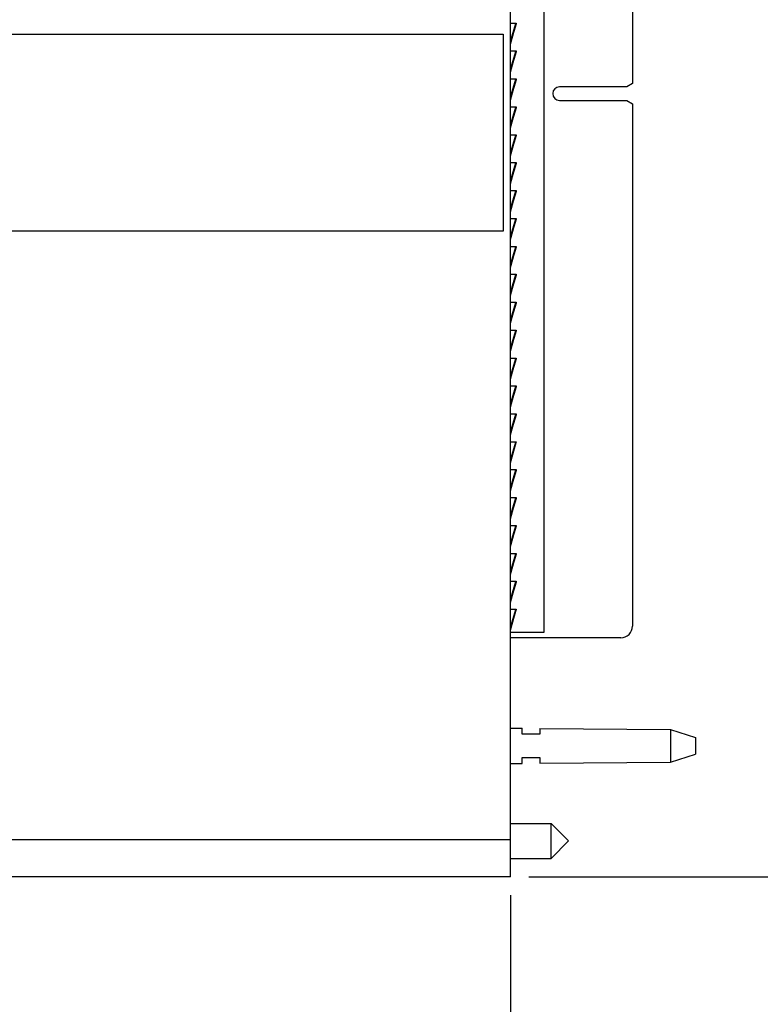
# Model space of a CAD drawing. Header units: inches. Extents: x 0 to 22, y 0 to 17.
# Tile 14 of 30: x 10.3 to 12.9, y 5.9 to 9.3. Entities that reach past the tile are written whole.
import ezdxf

# ---------------------------------------------------------------- set-up
doc = ezdxf.new("R2010")
doc.units = ezdxf.units.IN
doc.header["$LTSCALE"] = 1.21
doc.header["$MEASUREMENT"] = 0
doc.layers.get('0').update_dxf_attribs({"linetype": 'CONTINUOUS'})
doc.layers.add('DIMENSIONS', color=7, linetype='CONTINUOUS')
doc.styles.get("Standard").update_dxf_attribs({"font": 'txt', "width": 0.8})
doc.dimstyles.new('DIMSTYLE_1', dxfattribs={"dimtxt": 0.125, "dimasz": 0.18, "dimexe": 0.18, "dimexo": 0.0625, "dimgap": 0.09, "dimtad": 0, "dimtih": 1, "dimtoh": 1, "dimdec": 3, "dimzin": 4, "dimdsep": 46, "dimtxsty": 'STANDARD', "dimblk": '_FILLED', "dimblk1": '_FILLED', "dimblk2": '_FILLED', "dimcen": 0.09, "dimadec": 0, "dimazin": 0, "dimtp": 0.01, "dimtm": 0.01, "dimtfac": 1, "dimtdec": 3, "dimtofl": 0, "dimtmove": 0, "dimatfit": 3, "dimldrblk": '_FILLED', "dimfxl": 1, "dimtolj": 1, "dimtzin": 4, "dimarcsym": 0})

# ---------------------------------------------------------------- blocks, each defined once
blk = doc.blocks.new('_FILLED')
at = {"color": 0, "linetype": 'BYBLOCK'}
blk.add_solid([(0, 0), (-1, 0.174), (-1, -0.174)], dxfattribs=at)
blk = doc.blocks.new('*D11')
at = {"layer": 'DIMENSIONS', "color": 2, "linetype": 'CONTINUOUS'}
for p, q in [((12.0661, 11.4385), (13.7586, 11.4385)), ((13.6336, 11.4385), (13.6336, 9.0305)), ((13.6336, 6.3725), (13.6336, 8.7805)), ((12.0661, 6.3725), (13.7586, 6.3725))]:
    blk.add_line(p, q, dxfattribs=at)
at = {"layer": 'DIMENSIONS', "color": 2, "linetype": 'CONTINUOUS', "xscale": 0.18, "yscale": 0.18, "zscale": 0.18}
for p, rotation in [((13.6336, 11.4385), 90), ((13.6336, 6.3725), 270)]:
    blk.add_blockref('_FILLED', p, dxfattribs=dict(at, rotation=rotation))
at = {"layer": 'DIMENSIONS', "color": 2, "linetype": 'CONTINUOUS', "insert": (13.6336, 8.968), "char_height": 0.125, "width": 1.425, "attachment_point": 2, "line_spacing_factor": 0.9}
blk.add_mtext('5.066{\\Ftxt.shx;\\W1.000000;\\H0.125000; }[128.68]', dxfattribs=at)
blk = doc.blocks.new('*D12')
at = {"layer": 'DIMENSIONS', "color": 2, "linetype": 'CONTINUOUS'}
for p, q in [((7.812, 6.9699), (7.812, 5.4975)), ((12.0036, 6.31), (12.0036, 5.4975)), ((7.812, 5.6225), (8.9828, 5.6225)), ((12.0036, 5.6225), (10.8328, 5.6225))]:
    blk.add_line(p, q, dxfattribs=at)
at = {"layer": 'DIMENSIONS', "color": 2, "linetype": 'CONTINUOUS', "xscale": 0.18, "yscale": 0.18, "zscale": 0.18, "rotation": 180}
blk.add_blockref('_FILLED', (7.812, 5.6225), dxfattribs=at)
at = {"layer": 'DIMENSIONS', "color": 2, "linetype": 'CONTINUOUS', "xscale": 0.18, "yscale": 0.18, "zscale": 0.18}
blk.add_blockref('_FILLED', (12.0036, 5.6225), dxfattribs=at)
at = {"layer": 'DIMENSIONS', "color": 2, "linetype": 'CONTINUOUS', "insert": (9.9078, 5.685), "char_height": 0.125, "width": 1.725, "attachment_point": 2, "line_spacing_factor": 0.9}
blk.add_mtext('2X 4.192{\\Ftxt.shx;\\W1.000000;\\H0.125000; }[106.47]', dxfattribs=at)

msp = doc.modelspace()

# ---------------------------------------------------------------- linework, layer by layer
at = {"color": 7, "linetype": 'CONTINUOUS'}
for p, q in [((12.0036, 6.4997), (12.0036, 11.3113)), ((12.1176, 7.2055), (12.1176, 10.6055)), ((12.4186, 10.585), (12.4186, 9.0727)), ((12.0036, 9.2066), (12.023, 9.2763)), ((12.0231, 9.2785), (12.0226, 9.2765)), ((12.023, 9.2763), (12.0231, 9.2775)), ((12.023, 9.2763), (12.0231, 9.2766)), ((12.0231, 9.2774), (12.0231, 9.2778)), ((8.4163, 9.2405), (11.9786, 9.2405)), ((11.9786, 9.2405), (11.9786, 8.5705)), ((12.0231, 9.1835), (12.0226, 9.1815)), ((12.0036, 9.1116), (12.023, 9.1813)), ((12.023, 9.1813), (12.0231, 9.1825)), ((12.023, 9.1813), (12.0231, 9.1816)), ((12.0231, 9.1824), (12.0231, 9.1828)), ((12.0036, 9.0166), (12.023, 9.0863)), ((12.0231, 9.0885), (12.0226, 9.0865)), ((12.023, 9.0863), (12.0231, 9.0875)), ((12.023, 9.0863), (12.0231, 9.0866)), ((12.0231, 9.0874), (12.0231, 9.0878)), ((12.399, 9.0616), (12.1706, 9.0616)), ((12.4186, 9.0727), (12.3994, 9.0616)), ((12.0036, 8.9216), (12.023, 8.9913)), ((12.0231, 8.9935), (12.0226, 8.9915)), ((12.023, 8.9913), (12.0231, 8.9925)), ((12.023, 8.9913), (12.0231, 8.9916)), ((12.0231, 8.9924), (12.0231, 8.9928)), ((12.1706, 9.0151), (12.399, 9.0151)), ((12.3994, 9.0151), (12.4186, 9.004)), ((12.4186, 9.004), (12.4186, 7.226)), ((12.0036, 8.8266), (12.023, 8.8963)), ((12.0231, 8.8985), (12.0226, 8.8965)), ((12.023, 8.8963), (12.0231, 8.8975)), ((12.023, 8.8963), (12.0231, 8.8966)), ((12.0231, 8.8974), (12.0231, 8.8978)), ((12.0036, 8.7316), (12.023, 8.8013)), ((12.0231, 8.8035), (12.0226, 8.8015)), ((12.023, 8.8013), (12.0231, 8.8025)), ((12.023, 8.8013), (12.0231, 8.8016)), ((12.0231, 8.8024), (12.0231, 8.8028)), ((12.0036, 8.6366), (12.023, 8.7063)), ((12.0231, 8.7085), (12.0226, 8.7065)), ((12.023, 8.7063), (12.0231, 8.7075)), ((12.023, 8.7063), (12.0231, 8.7066)), ((12.0231, 8.7074), (12.0231, 8.7078)), ((12.0231, 8.6135), (12.0226, 8.6115)), ((12.0036, 8.5416), (12.023, 8.6113)), ((12.023, 8.6113), (12.0231, 8.6125)), ((12.023, 8.6113), (12.0231, 8.6116)), ((12.0231, 8.6124), (12.0231, 8.6128)), ((11.9786, 8.5705), (8.4163, 8.5705)), ((12.0036, 8.4466), (12.023, 8.5163)), ((12.0231, 8.5185), (12.0226, 8.5165)), ((12.023, 8.5163), (12.0231, 8.5175)), ((12.023, 8.5163), (12.0231, 8.5166)), ((12.0231, 8.5174), (12.0231, 8.5178)), ((12.0036, 8.3516), (12.023, 8.4213)), ((12.0231, 8.4235), (12.0226, 8.4215)), ((12.023, 8.4213), (12.0231, 8.4225)), ((12.023, 8.4213), (12.0231, 8.4216)), ((12.0231, 8.4224), (12.0231, 8.4228)), ((12.0036, 8.2566), (12.023, 8.3263)), ((12.0231, 8.3285), (12.0226, 8.3265)), ((12.023, 8.3263), (12.0231, 8.3275)), ((12.023, 8.3263), (12.0231, 8.3266)), ((12.0231, 8.3274), (12.0231, 8.3278)), ((12.0036, 8.1616), (12.023, 8.2313)), ((12.0231, 8.2335), (12.0226, 8.2315)), ((12.023, 8.2313), (12.0231, 8.2325)), ((12.023, 8.2313), (12.0231, 8.2316)), ((12.0231, 8.2324), (12.0231, 8.2328)), ((12.0036, 8.0666), (12.023, 8.1363)), ((12.0231, 8.1385), (12.0226, 8.1365)), ((12.023, 8.1363), (12.0231, 8.1375)), ((12.023, 8.1363), (12.0231, 8.1366)), ((12.0231, 8.1374), (12.0231, 8.1378)), ((12.0036, 7.9716), (12.023, 8.0413)), ((12.0231, 8.0435), (12.0226, 8.0415)), ((12.023, 8.0413), (12.0231, 8.0425)), ((12.023, 8.0413), (12.0231, 8.0416)), ((12.0231, 8.0424), (12.0231, 8.0428)), ((12.0036, 7.8766), (12.023, 7.9463)), ((12.0231, 7.9485), (12.0226, 7.9465)), ((12.023, 7.9463), (12.0231, 7.9475)), ((12.023, 7.9463), (12.0231, 7.9466)), ((12.0231, 7.9474), (12.0231, 7.9478)), ((12.0036, 7.7816), (12.023, 7.8513)), ((12.0231, 7.8535), (12.0226, 7.8515)), ((12.023, 7.8513), (12.0231, 7.8525)), ((12.023, 7.8513), (12.0231, 7.8516)), ((12.0231, 7.8524), (12.0231, 7.8528)), ((12.0036, 7.6866), (12.023, 7.7563)), ((12.0231, 7.7585), (12.0226, 7.7565)), ((12.023, 7.7563), (12.0231, 7.7575)), ((12.023, 7.7563), (12.0231, 7.7566)), ((12.0231, 7.7574), (12.0231, 7.7578)), ((12.0036, 7.5916), (12.023, 7.6613)), ((12.0231, 7.6635), (12.0226, 7.6615)), ((12.023, 7.6613), (12.0231, 7.6625)), ((12.023, 7.6613), (12.0231, 7.6616)), ((12.0231, 7.6624), (12.0231, 7.6628)), ((12.0036, 7.4966), (12.023, 7.5663)), ((12.0231, 7.5685), (12.0226, 7.5665)), ((12.023, 7.5663), (12.0231, 7.5675)), ((12.023, 7.5663), (12.0231, 7.5666)), ((12.0231, 7.5674), (12.0231, 7.5678)), ((12.0036, 7.4016), (12.023, 7.4713)), ((12.0231, 7.4735), (12.0226, 7.4715)), ((12.023, 7.4713), (12.0231, 7.4725)), ((12.023, 7.4713), (12.0231, 7.4716)), ((12.0231, 7.4724), (12.0231, 7.4728)), ((12.0036, 7.3066), (12.023, 7.3763)), ((12.0231, 7.3785), (12.0226, 7.3765)), ((12.023, 7.3763), (12.0231, 7.3775)), ((12.023, 7.3763), (12.0231, 7.3766)), ((12.0231, 7.3774), (12.0231, 7.3778)), ((12.0036, 7.2116), (12.023, 7.2813)), ((12.0231, 7.2835), (12.0226, 7.2815)), ((12.023, 7.2813), (12.0231, 7.2825)), ((12.023, 7.2813), (12.0231, 7.2816)), ((12.0231, 7.2824), (12.0231, 7.2828)), ((12.0036, 7.2055), (12.1176, 7.2055)), ((12.3786, 7.186), (12.0036, 7.186)), ((12.0036, 6.8785), (12.0436, 6.8782)), ((12.0436, 6.8585), (12.0436, 6.8782)), ((12.1036, 6.8778), (12.5475, 6.8745)), ((12.1036, 6.8777), (12.1036, 6.8585)), ((12.5475, 6.8745), (12.6336, 6.8465)), ((12.5475, 6.8745), (12.5475, 6.7625)), ((12.1036, 6.8585), (12.0436, 6.8585)), ((12.6336, 6.8465), (12.6336, 6.7905)), ((12.0436, 6.7785), (12.1036, 6.7785)), ((12.0436, 6.7588), (12.0436, 6.7785)), ((12.1036, 6.7785), (12.1036, 6.7592)), ((12.5475, 6.7625), (12.6336, 6.7905)), ((12.0036, 6.7585), (12.0436, 6.7588)), ((12.1036, 6.7592), (12.5475, 6.7625)), ((12.0036, 6.5535), (12.1418, 6.5535)), ((12.1418, 6.5535), (12.2009, 6.4945)), ((12.1418, 6.4354), (12.1418, 6.5535)), ((12.1418, 6.4354), (12.2009, 6.4945)), ((12.0036, 6.4354), (12.1418, 6.4354))]:
    msp.add_line(p, q, dxfattribs=at)
at = {"color": 6, "linetype": 'CONTINUOUS'}
for p, q in [((12.0036, 9.2785), (12.0231, 9.2785)), ((12.0209, 9.2762), (12.0036, 9.2192)), ((12.0228, 9.2756), (12.0036, 9.2123)), ((12.0201, 9.2731), (12.0209, 9.2762)), ((12.0213, 9.2785), (12.0209, 9.2769)), ((12.0209, 9.2762), (12.0228, 9.2756)), ((12.0211, 9.2768), (12.0212, 9.2779)), ((12.0036, 9.1835), (12.0231, 9.1835)), ((12.0213, 9.1835), (12.0209, 9.1819)), ((12.0209, 9.1812), (12.0036, 9.1242)), ((12.0228, 9.1806), (12.0036, 9.1173)), ((12.0201, 9.1781), (12.0209, 9.1812)), ((12.0209, 9.1812), (12.0228, 9.1806)), ((12.0211, 9.1818), (12.0212, 9.1829)), ((12.0036, 9.0885), (12.0231, 9.0885)), ((12.0209, 9.0862), (12.0036, 9.0292)), ((12.0228, 9.0856), (12.0036, 9.0223)), ((12.0201, 9.0831), (12.0209, 9.0862)), ((12.0213, 9.0885), (12.0209, 9.0869)), ((12.0209, 9.0862), (12.0228, 9.0856)), ((12.0211, 9.0868), (12.0212, 9.0879)), ((12.0036, 8.9935), (12.0231, 8.9935)), ((12.0209, 8.9912), (12.0036, 8.9342)), ((12.0228, 8.9906), (12.0036, 8.9273)), ((12.0201, 8.9881), (12.0209, 8.9912)), ((12.0213, 8.9935), (12.0209, 8.9919)), ((12.0209, 8.9912), (12.0228, 8.9906)), ((12.0211, 8.9918), (12.0212, 8.9929)), ((12.0036, 8.8985), (12.0231, 8.8985)), ((12.0209, 8.8962), (12.0036, 8.8392)), ((12.0228, 8.8956), (12.0036, 8.8323)), ((12.0201, 8.8931), (12.0209, 8.8962)), ((12.0213, 8.8985), (12.0209, 8.8969)), ((12.0209, 8.8962), (12.0228, 8.8956)), ((12.0211, 8.8968), (12.0212, 8.8979)), ((12.0036, 8.8035), (12.0231, 8.8035)), ((12.0209, 8.8012), (12.0036, 8.7442)), ((12.0228, 8.8006), (12.0036, 8.7373)), ((12.0201, 8.7981), (12.0209, 8.8012)), ((12.0213, 8.8035), (12.0209, 8.8019)), ((12.0209, 8.8012), (12.0228, 8.8006)), ((12.0212, 8.8029), (12.0211, 8.8018)), ((12.0036, 8.7085), (12.0231, 8.7085)), ((12.0209, 8.7062), (12.0036, 8.6492)), ((12.0228, 8.7056), (12.0036, 8.6423)), ((12.0201, 8.7031), (12.0209, 8.7062)), ((12.0213, 8.7085), (12.0209, 8.7069)), ((12.0209, 8.7062), (12.0228, 8.7056)), ((12.0212, 8.7079), (12.0211, 8.7068)), ((12.0036, 8.6135), (12.0231, 8.6135)), ((12.0213, 8.6135), (12.0209, 8.6119)), ((12.0209, 8.6112), (12.0036, 8.5542)), ((12.0228, 8.6106), (12.0036, 8.5473)), ((12.0201, 8.6081), (12.0209, 8.6112)), ((12.0209, 8.6112), (12.0228, 8.6106)), ((12.0211, 8.6118), (12.0212, 8.6129)), ((12.0036, 8.5185), (12.0231, 8.5185)), ((12.0209, 8.5162), (12.0036, 8.4592)), ((12.0228, 8.5156), (12.0036, 8.4523)), ((12.0201, 8.5131), (12.0209, 8.5162)), ((12.0213, 8.5185), (12.0209, 8.5169)), ((12.0209, 8.5162), (12.0228, 8.5156)), ((12.0211, 8.5168), (12.0212, 8.5179)), ((12.0036, 8.4235), (12.0231, 8.4235)), ((12.0209, 8.4212), (12.0036, 8.3642)), ((12.0228, 8.4206), (12.0036, 8.3573)), ((12.0201, 8.4181), (12.0209, 8.4212)), ((12.0213, 8.4235), (12.0209, 8.4219)), ((12.0209, 8.4212), (12.0228, 8.4206)), ((12.0211, 8.4218), (12.0212, 8.4229)), ((12.0036, 8.3285), (12.0231, 8.3285)), ((12.0209, 8.3262), (12.0036, 8.2692)), ((12.0228, 8.3256), (12.0036, 8.2623)), ((12.0201, 8.3231), (12.0209, 8.3262)), ((12.0213, 8.3285), (12.0209, 8.3269)), ((12.0209, 8.3262), (12.0228, 8.3256)), ((12.0211, 8.3268), (12.0212, 8.3279)), ((12.0036, 8.2335), (12.0231, 8.2335)), ((12.0209, 8.2312), (12.0036, 8.1742)), ((12.0228, 8.2306), (12.0036, 8.1673)), ((12.0201, 8.2281), (12.0209, 8.2312)), ((12.0213, 8.2335), (12.0209, 8.2319)), ((12.0209, 8.2312), (12.0228, 8.2306)), ((12.0211, 8.2318), (12.0212, 8.2329)), ((12.0036, 8.1385), (12.0231, 8.1385)), ((12.0209, 8.1362), (12.0036, 8.0792)), ((12.0228, 8.1356), (12.0036, 8.0723)), ((12.0201, 8.1331), (12.0209, 8.1362)), ((12.0213, 8.1385), (12.0209, 8.1369)), ((12.0209, 8.1362), (12.0228, 8.1356)), ((12.0212, 8.1379), (12.0211, 8.1368)), ((12.0036, 8.0435), (12.0231, 8.0435)), ((12.0209, 8.0412), (12.0036, 7.9842)), ((12.0228, 8.0406), (12.0036, 7.9773)), ((12.0201, 8.0381), (12.0209, 8.0412)), ((12.0213, 8.0435), (12.0209, 8.0419)), ((12.0209, 8.0412), (12.0228, 8.0406)), ((12.0212, 8.0429), (12.0211, 8.0418)), ((12.0036, 7.9485), (12.0231, 7.9485)), ((12.0209, 7.9462), (12.0036, 7.8892)), ((12.0228, 7.9456), (12.0036, 7.8823)), ((12.0201, 7.9431), (12.0209, 7.9462)), ((12.0213, 7.9485), (12.0209, 7.9469)), ((12.0209, 7.9462), (12.0228, 7.9456)), ((12.0211, 7.9468), (12.0212, 7.9479)), ((12.0036, 7.8535), (12.0231, 7.8535)), ((12.0209, 7.8512), (12.0036, 7.7942)), ((12.0036, 7.7873), (12.0228, 7.8506)), ((12.0201, 7.8481), (12.0209, 7.8512)), ((12.0213, 7.8535), (12.0209, 7.8519)), ((12.0209, 7.8512), (12.0228, 7.8506)), ((12.0211, 7.8518), (12.0212, 7.8529)), ((12.0036, 7.7585), (12.0231, 7.7585)), ((12.0209, 7.7562), (12.0036, 7.6992)), ((12.0228, 7.7556), (12.0036, 7.6923)), ((12.0201, 7.7531), (12.0209, 7.7562)), ((12.0213, 7.7585), (12.0209, 7.7569)), ((12.0209, 7.7562), (12.0228, 7.7556)), ((12.0211, 7.7568), (12.0212, 7.7579)), ((12.0036, 7.6635), (12.0231, 7.6635)), ((12.0209, 7.6612), (12.0036, 7.6042)), ((12.0228, 7.6606), (12.0036, 7.5973)), ((12.0201, 7.6581), (12.0209, 7.6612)), ((12.0213, 7.6635), (12.0209, 7.6619)), ((12.0209, 7.6612), (12.0228, 7.6606)), ((12.0211, 7.6618), (12.0212, 7.6629)), ((12.0036, 7.5685), (12.0231, 7.5685)), ((12.0209, 7.5662), (12.0036, 7.5092)), ((12.0228, 7.5656), (12.0036, 7.5023)), ((12.0201, 7.5631), (12.0209, 7.5662)), ((12.0213, 7.5685), (12.0209, 7.5669)), ((12.0209, 7.5662), (12.0228, 7.5656)), ((12.0211, 7.5668), (12.0212, 7.5679)), ((12.0036, 7.4735), (12.0231, 7.4735)), ((12.0209, 7.4712), (12.0036, 7.4142)), ((12.0228, 7.4706), (12.0036, 7.4073)), ((12.0201, 7.4681), (12.0209, 7.4712)), ((12.0213, 7.4735), (12.0209, 7.4719)), ((12.0209, 7.4712), (12.0228, 7.4706)), ((12.0212, 7.4729), (12.0211, 7.4718)), ((12.0036, 7.3785), (12.0231, 7.3785)), ((12.0209, 7.3762), (12.0036, 7.3192)), ((12.0228, 7.3756), (12.0036, 7.3123)), ((12.0201, 7.3731), (12.0209, 7.3762)), ((12.0213, 7.3785), (12.0209, 7.3769)), ((12.0209, 7.3762), (12.0228, 7.3756)), ((12.0211, 7.3768), (12.0212, 7.3779)), ((12.0036, 7.2835), (12.0231, 7.2835)), ((12.0209, 7.2812), (12.0036, 7.2242)), ((12.0036, 7.2173), (12.0228, 7.2806)), ((12.0201, 7.2781), (12.0209, 7.2812)), ((12.0213, 7.2835), (12.0209, 7.2819)), ((12.0209, 7.2812), (12.0228, 7.2806)), ((12.0211, 7.2818), (12.0212, 7.2829)), ((12.0036, 6.3725), (12.0036, 6.4997)), ((12.0036, 6.3725), (8.0036, 6.3725))]:
    msp.add_line(p, q, dxfattribs=at)
at = {"color": 9, "linetype": 'CONTINUOUS'}
msp.add_line((8.0068, 6.4997), (12.0036, 6.4997), dxfattribs=at)
at = {"color": 7, "linetype": 'CONTINUOUS'}
for centre, radius, start, end in [((12.016, 9.2778), 0.00715, 342.6696, 350.1827), ((12.0157, 9.2778), 0.00746, 350.1936, 357.7802), ((12.0153, 9.2778), 0.0078, 357.7828, 4.884), ((12.0153, 9.1828), 0.0078, 357.7828, 4.884), ((12.016, 9.1828), 0.00715, 342.6696, 350.1827), ((12.0157, 9.1828), 0.00746, 350.1936, 357.7802), ((12.016, 9.0878), 0.00715, 342.6696, 350.1827), ((12.0157, 9.0878), 0.00746, 350.1936, 357.7802), ((12.0153, 9.0878), 0.0078, 357.7828, 4.884), ((12.1706, 9.0384), 0.0232, 90, 270), ((12.016, 8.9928), 0.00715, 342.6696, 350.1827), ((12.0157, 8.9928), 0.00746, 350.1936, 357.7802), ((12.0153, 8.9928), 0.0078, 357.7828, 4.884), ((12.016, 8.8978), 0.00715, 342.6696, 350.1827), ((12.0157, 8.8978), 0.00746, 350.1936, 357.7802), ((12.0153, 8.8978), 0.0078, 357.7828, 4.884), ((12.016, 8.8028), 0.00715, 342.6696, 350.1827), ((12.0157, 8.8028), 0.00746, 350.1936, 357.7802), ((12.0153, 8.8028), 0.0078, 357.7828, 4.884), ((12.016, 8.7078), 0.00715, 342.6696, 350.1827), ((12.0157, 8.7078), 0.00746, 350.1936, 357.7802), ((12.0153, 8.7078), 0.0078, 357.7828, 4.884), ((12.0153, 8.6128), 0.0078, 357.7828, 4.884), ((12.016, 8.6128), 0.00715, 342.6696, 350.1827), ((12.0157, 8.6128), 0.00746, 350.1936, 357.7802), ((12.016, 8.5178), 0.00715, 342.6696, 350.1827), ((12.0157, 8.5178), 0.00746, 350.1936, 357.7802), ((12.0153, 8.5178), 0.0078, 357.7828, 4.884), ((12.016, 8.4228), 0.00715, 342.6696, 350.1827), ((12.0157, 8.4228), 0.00746, 350.1936, 357.7802), ((12.0153, 8.4228), 0.0078, 357.7828, 4.884), ((12.016, 8.3278), 0.00715, 342.6696, 350.1827), ((12.0157, 8.3278), 0.00746, 350.1936, 357.7802), ((12.0153, 8.3278), 0.0078, 357.7828, 4.884), ((12.016, 8.2328), 0.00715, 342.6696, 350.1827), ((12.0157, 8.2328), 0.00746, 350.1936, 357.7802), ((12.0153, 8.2328), 0.0078, 357.7828, 4.884), ((12.016, 8.1378), 0.00715, 342.6696, 350.1827), ((12.0157, 8.1378), 0.00746, 350.1936, 357.7802), ((12.0153, 8.1378), 0.0078, 357.7828, 4.884), ((12.016, 8.0428), 0.00715, 342.6696, 350.1827), ((12.0157, 8.0428), 0.00746, 350.1936, 357.7802), ((12.0153, 8.0428), 0.0078, 357.7828, 4.884), ((12.016, 7.9478), 0.00715, 342.6696, 350.1827), ((12.0157, 7.9478), 0.00746, 350.1936, 357.7802), ((12.0153, 7.9478), 0.0078, 357.7828, 4.884), ((12.016, 7.8528), 0.00715, 342.6696, 350.1827), ((12.0157, 7.8528), 0.00746, 350.1936, 357.7802), ((12.0153, 7.8528), 0.0078, 357.7828, 4.884), ((12.016, 7.7578), 0.00715, 342.6696, 350.1827), ((12.0157, 7.7578), 0.00746, 350.1936, 357.7802), ((12.0153, 7.7578), 0.0078, 357.7828, 4.884), ((12.016, 7.6628), 0.00715, 342.6696, 350.1827), ((12.0157, 7.6628), 0.00746, 350.1936, 357.7802), ((12.0153, 7.6628), 0.0078, 357.7828, 4.884), ((12.016, 7.5678), 0.00715, 342.6696, 350.1827), ((12.0157, 7.5678), 0.00746, 350.1936, 357.7802), ((12.0153, 7.5678), 0.0078, 357.7828, 4.884), ((12.016, 7.4728), 0.00715, 342.6696, 350.1827), ((12.0157, 7.4728), 0.00746, 350.1936, 357.7802), ((12.0153, 7.4728), 0.0078, 357.7828, 4.884), ((12.016, 7.3778), 0.00715, 342.6696, 350.1827), ((12.0157, 7.3778), 0.00746, 350.1936, 357.7802), ((12.0153, 7.3778), 0.0078, 357.7828, 4.884), ((12.016, 7.2828), 0.00715, 342.6696, 350.1827), ((12.0157, 7.2828), 0.00746, 350.1936, 357.7802), ((12.0153, 7.2828), 0.0078, 357.7828, 4.884), ((12.3786, 7.226), 0.04, 270, 360)]:
    msp.add_arc(centre, radius, start, end, dxfattribs=at)

# ---------------------------------------------------------------- dimensions: what is measured, and where the dimension line sits
at = {"layer": 'DIMENSIONS', "color": 2, "linetype": 'CONTINUOUS'}
dim = msp.add_linear_dim(base=(13.6336, 11.4385), p1=(12.0661, 6.3725), p2=(12.0661, 11.4385), angle=90, dimstyle='DIMSTYLE_1', dxfattribs=at)
dim.commit()
dim.dimension.update_dxf_attribs({"geometry": '*D11', "text_midpoint": (13.4836, 8.9055), "dimtype": 160})
dim = msp.add_linear_dim(base=(7.812, 5.6225), p1=(12.0036, 6.31), p2=(7.812, 6.9699), angle=180, text='2X <>', dimstyle='DIMSTYLE_1', dxfattribs=at)
dim.commit()
dim.dimension.update_dxf_attribs({"geometry": '*D12', "text_midpoint": (9.8078, 5.6225), "dimtype": 160})

doc.saveas('drawing.dxf')
